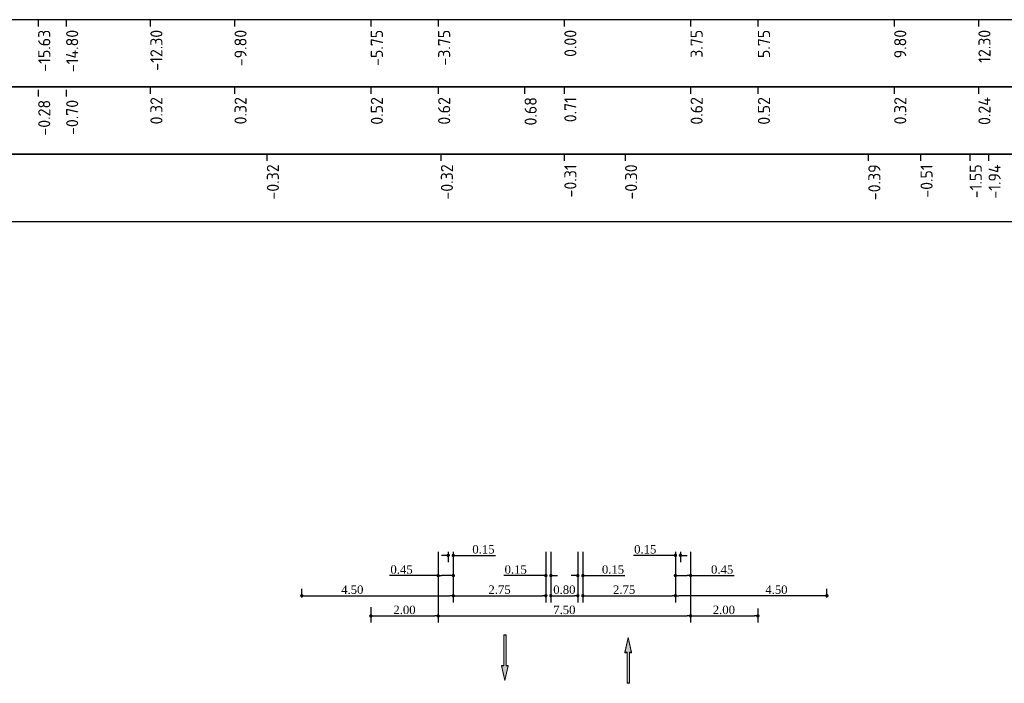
# Model space of a CAD drawing. Extents: x 100296 to 107772, y 404875 to 408930.
# Tile 79 of 98: x 104020 to 104049, y 404989 to 405009. Entities that reach past the tile are written whole.
import ezdxf

# ---------------------------------------------------------------- set-up
doc = ezdxf.new("R2010")
doc.units = 0
for name, color, linetype, lineweight in [('b-xx-al-dwarsprofiel_matenbalk-g', 1, 'Continuous', 25), ('dp-nw-markering', 7, 'Continuous', 0), ('n-xx-al-dwarsprofiel_matenbalk-g', 1, 'Continuous', 25)]:
    doc.layers.add(name, color=color, linetype=linetype, lineweight=lineweight)
doc.layers.add('c3d-section_sectionview_labeling', color=7, linetype='Continuous')
doc.layers.add('l-mt-deta-pr', color=7, linetype='Continuous')
doc.styles.add('INFRA_DIM', font='times.ttf')
doc.styles.add('NLCS-ISO', font='NLCS-ISO.ttf')
doc.dimstyles.new('INFRA-100-M', dxfattribs={"dimtxt": 0.25, "dimasz": 0.1, "dimexe": 0.2, "dimexo": 0.1, "dimgap": 0.05, "dimtad": 1, "dimzin": 0, "dimdsep": 46, "dimtxsty": 'INFRA_DIM', "dimblk1": 'DOT', "dimblk2": 'DOT', "dimsah": 1, "dimcen": 0, "dimclrd": 256, "dimclre": 256, "dimclrt": 7, "dimaunit": 2, "dimadec": 0, "dimazin": 0, "dimtfac": 1, "dimtdec": 3, "dimtofl": 0, "dimtmove": 0, "dimatfit": 3, "dimldrblk": 'DOT', "dimfxl": 1, "dimtolj": 1, "dimtzin": 0, "dimarcsym": 0})

# ---------------------------------------------------------------- blocks, each defined once
blk = doc.blocks.new('*U2899')
blk.add_hatch(color=256).paths.add_polyline_path([(-0.0675, 0.2925), (-0.0225, 0.2925), (-0.0225, 0.9), (0.0225, 0.9), (0.0225, 0.2925), (0.0675, 0.2925), (0, 0)])
blk.add_lwpolyline([(-0.0675, 0.2925), (-0.0225, 0.2925), (-0.0225, 0.9), (0.0225, 0.9), (0.0225, 0.2925), (0.0675, 0.2925), (0, 0)], close=True)
blk = doc.blocks.new('*U2898')
blk.add_hatch(color=256).paths.add_polyline_path([(-0.0675, 0.6075), (-0.0225, 0.6075), (-0.0225, 0), (0.0225, 0), (0.0225, 0.6075), (0.0675, 0.6075), (0, 0.9)])
blk.add_lwpolyline([(-0.0675, 0.6075), (-0.0225, 0.6075), (-0.0225, 0), (0.0225, 0), (0.0225, 0.6075), (0.0675, 0.6075), (0, 0.9)], close=True)
blk = doc.blocks.new('_DOT')
at = {"color": 0, "linetype": 'ByBlock'}
blk.add_line((-0.5, 0), (-1, 0), dxfattribs=at)
at = {"color": 0, "linetype": 'ByBlock', "const_width": 0.5}
blk.add_lwpolyline([(-0.25, 0, 1), (0.25, 0, 1)], format="xyb", close=True, dxfattribs=at)
blk = doc.blocks.new('*D2917')
at = {"layer": 'l-mt-deta-pr', "lineweight": -2, "transparency": 16777216}
for p, q in [((104039.894, 404993.072), (104039.894, 404991.035)), ((104041.894, 404991.452), (104041.894, 404991.035)), ((104039.994, 404991.235), (104041.794, 404991.235))]:
    blk.add_line(p, q, dxfattribs=at)
at = {"layer": 'l-mt-deta-pr', "lineweight": -2, "transparency": 16777216, "xscale": 0.1, "yscale": 0.1, "zscale": 0.1, "rotation": 180}
blk.add_blockref('_DOT', (104039.894, 404991.235), dxfattribs=at)
at = {"layer": 'l-mt-deta-pr', "lineweight": -2, "transparency": 16777216, "xscale": 0.1, "yscale": 0.1, "zscale": 0.1}
blk.add_blockref('_DOT', (104041.894, 404991.235), dxfattribs=at)
at = {"layer": 'l-mt-deta-pr', "color": 7, "transparency": 16777216, "insert": (104040.884, 404991.412), "char_height": 0.25, "attachment_point": 5, "style": 'INFRA_DIM'}
blk.add_mtext('\\A1;2.00', dxfattribs=at)
blk = doc.blocks.new('*D2918')
at = {"layer": 'l-mt-deta-pr', "lineweight": -2, "transparency": 16777216}
for p, q in [((104032.844, 404993.072), (104032.844, 404991.635)), ((104028.344, 404991.78), (104028.344, 404992.035)), ((104028.444, 404991.835), (104032.744, 404991.835))]:
    blk.add_line(p, q, dxfattribs=at)
at = {"layer": 'l-mt-deta-pr', "lineweight": -2, "transparency": 16777216, "xscale": 0.1, "yscale": 0.1, "zscale": 0.1, "rotation": 180}
blk.add_blockref('_DOT', (104028.344, 404991.835), dxfattribs=at)
at = {"layer": 'l-mt-deta-pr', "lineweight": -2, "transparency": 16777216, "xscale": 0.1, "yscale": 0.1, "zscale": 0.1}
blk.add_blockref('_DOT', (104032.844, 404991.835), dxfattribs=at)
at = {"layer": 'l-mt-deta-pr', "color": 7, "transparency": 16777216, "insert": (104029.844, 404992.012), "char_height": 0.25, "attachment_point": 5, "style": 'INFRA_DIM'}
blk.add_mtext('\\A1;4.50', dxfattribs=at)
blk = doc.blocks.new('*D2919')
at = {"layer": 'l-mt-deta-pr', "lineweight": -2, "transparency": 16777216}
for p, q in [((104032.394, 404993.072), (104032.394, 404991.035)), ((104030.394, 404991.495), (104030.394, 404991.035)), ((104030.494, 404991.235), (104032.294, 404991.235))]:
    blk.add_line(p, q, dxfattribs=at)
at = {"layer": 'l-mt-deta-pr', "lineweight": -2, "transparency": 16777216, "xscale": 0.1, "yscale": 0.1, "zscale": 0.1, "rotation": 180}
blk.add_blockref('_DOT', (104030.394, 404991.235), dxfattribs=at)
at = {"layer": 'l-mt-deta-pr', "lineweight": -2, "transparency": 16777216, "xscale": 0.1, "yscale": 0.1, "zscale": 0.1}
blk.add_blockref('_DOT', (104032.394, 404991.235), dxfattribs=at)
at = {"layer": 'l-mt-deta-pr', "color": 7, "transparency": 16777216, "insert": (104031.394, 404991.412), "char_height": 0.25, "attachment_point": 5, "style": 'INFRA_DIM'}
blk.add_mtext('\\A1;2.00', dxfattribs=at)
blk = doc.blocks.new('*D2920')
at = {"layer": 'l-mt-deta-pr', "lineweight": -2, "transparency": 16777216}
for p, q in [((104035.744, 404993.135), (104035.744, 404991.635)), ((104036.544, 404993.135), (104036.544, 404991.635)), ((104035.844, 404991.835), (104036.444, 404991.835))]:
    blk.add_line(p, q, dxfattribs=at)
at = {"layer": 'l-mt-deta-pr', "lineweight": -2, "transparency": 16777216, "xscale": 0.1, "yscale": 0.1, "zscale": 0.1, "rotation": 180}
blk.add_blockref('_DOT', (104035.744, 404991.835), dxfattribs=at)
at = {"layer": 'l-mt-deta-pr', "lineweight": -2, "transparency": 16777216, "xscale": 0.1, "yscale": 0.1, "zscale": 0.1}
blk.add_blockref('_DOT', (104036.544, 404991.835), dxfattribs=at)
at = {"layer": 'l-mt-deta-pr', "color": 7, "transparency": 16777216, "insert": (104036.144, 404992.012), "char_height": 0.25, "attachment_point": 5, "style": 'INFRA_DIM'}
blk.add_mtext('\\A1;0.80', dxfattribs=at)
blk = doc.blocks.new('*D2921')
at = {"layer": 'l-mt-deta-pr', "lineweight": -2, "transparency": 16777216}
for p, q in [((104032.394, 404993.01), (104032.394, 404991.035)), ((104039.894, 404991.58), (104039.894, 404991.035)), ((104032.494, 404991.235), (104039.794, 404991.235))]:
    blk.add_line(p, q, dxfattribs=at)
at = {"layer": 'l-mt-deta-pr', "lineweight": -2, "transparency": 16777216, "xscale": 0.1, "yscale": 0.1, "zscale": 0.1, "rotation": 180}
blk.add_blockref('_DOT', (104032.394, 404991.235), dxfattribs=at)
at = {"layer": 'l-mt-deta-pr', "lineweight": -2, "transparency": 16777216, "xscale": 0.1, "yscale": 0.1, "zscale": 0.1}
blk.add_blockref('_DOT', (104039.894, 404991.235), dxfattribs=at)
at = {"layer": 'l-mt-deta-pr', "color": 7, "transparency": 16777216, "insert": (104036.144, 404991.412), "char_height": 0.25, "attachment_point": 5, "style": 'INFRA_DIM'}
blk.add_mtext('\\A1;7.50', dxfattribs=at)
blk = doc.blocks.new('*D2922')
at = {"layer": 'l-mt-deta-pr', "lineweight": -2, "transparency": 16777216}
for p, q in [((104036.694, 404993.072), (104036.694, 404991.635)), ((104039.444, 404993.135), (104039.444, 404991.635)), ((104036.794, 404991.835), (104039.344, 404991.835))]:
    blk.add_line(p, q, dxfattribs=at)
at = {"layer": 'l-mt-deta-pr', "lineweight": -2, "transparency": 16777216, "xscale": 0.1, "yscale": 0.1, "zscale": 0.1, "rotation": 180}
blk.add_blockref('_DOT', (104036.694, 404991.835), dxfattribs=at)
at = {"layer": 'l-mt-deta-pr', "lineweight": -2, "transparency": 16777216, "xscale": 0.1, "yscale": 0.1, "zscale": 0.1}
blk.add_blockref('_DOT', (104039.444, 404991.835), dxfattribs=at)
at = {"layer": 'l-mt-deta-pr', "color": 7, "transparency": 16777216, "insert": (104037.919, 404992.012), "char_height": 0.25, "attachment_point": 5, "style": 'INFRA_DIM'}
blk.add_mtext('\\A1;2.75', dxfattribs=at)
blk = doc.blocks.new('*D2923')
at = {"layer": 'l-mt-deta-pr', "lineweight": -2, "transparency": 16777216}
for p, q in [((104032.844, 404993.072), (104032.844, 404991.635)), ((104035.594, 404993.135), (104035.594, 404991.635)), ((104032.944, 404991.835), (104035.494, 404991.835))]:
    blk.add_line(p, q, dxfattribs=at)
at = {"layer": 'l-mt-deta-pr', "lineweight": -2, "transparency": 16777216, "xscale": 0.1, "yscale": 0.1, "zscale": 0.1, "rotation": 180}
blk.add_blockref('_DOT', (104032.844, 404991.835), dxfattribs=at)
at = {"layer": 'l-mt-deta-pr', "lineweight": -2, "transparency": 16777216, "xscale": 0.1, "yscale": 0.1, "zscale": 0.1}
blk.add_blockref('_DOT', (104035.594, 404991.835), dxfattribs=at)
at = {"layer": 'l-mt-deta-pr', "color": 7, "transparency": 16777216, "insert": (104034.219, 404992.012), "char_height": 0.25, "attachment_point": 5, "style": 'INFRA_DIM'}
blk.add_mtext('\\A1;2.75', dxfattribs=at)
blk = doc.blocks.new('*D2924')
at = {"layer": 'l-mt-deta-pr', "lineweight": -2, "transparency": 16777216}
for p, q in [((104032.594, 404993.035), (104032.494, 404993.035)), ((104032.694, 404993.135), (104032.694, 404992.835)), ((104032.844, 404993.072), (104032.844, 404992.835)), ((104032.944, 404993.035), (104034.094, 404993.035))]:
    blk.add_line(p, q, dxfattribs=at)
at = {"layer": 'l-mt-deta-pr', "lineweight": -2, "transparency": 16777216, "xscale": 0.1, "yscale": 0.1, "zscale": 0.1}
blk.add_blockref('_DOT', (104032.694, 404993.035), dxfattribs=at)
at = {"layer": 'l-mt-deta-pr', "lineweight": -2, "transparency": 16777216, "xscale": 0.1, "yscale": 0.1, "zscale": 0.1, "rotation": 180}
blk.add_blockref('_DOT', (104032.844, 404993.035), dxfattribs=at)
at = {"layer": 'l-mt-deta-pr', "color": 7, "transparency": 16777216, "insert": (104033.74, 404993.212), "char_height": 0.25, "attachment_point": 5, "style": 'INFRA_DIM'}
blk.add_mtext('\\A1;0.15', dxfattribs=at)
blk = doc.blocks.new('*D2925')
at = {"layer": 'l-mt-deta-pr', "lineweight": -2, "transparency": 16777216}
for p, q in [((104032.394, 404993.135), (104032.394, 404992.235)), ((104032.844, 404993.135), (104032.844, 404992.235)), ((104032.394, 404992.435), (104030.953, 404992.435)), ((104032.744, 404992.435), (104032.494, 404992.435))]:
    blk.add_line(p, q, dxfattribs=at)
at = {"layer": 'l-mt-deta-pr', "lineweight": -2, "transparency": 16777216, "xscale": 0.1, "yscale": 0.1, "zscale": 0.1, "rotation": 180}
blk.add_blockref('_DOT', (104032.394, 404992.435), dxfattribs=at)
at = {"layer": 'l-mt-deta-pr', "lineweight": -2, "transparency": 16777216, "xscale": 0.1, "yscale": 0.1, "zscale": 0.1}
blk.add_blockref('_DOT', (104032.844, 404992.435), dxfattribs=at)
at = {"layer": 'l-mt-deta-pr', "color": 7, "transparency": 16777216, "insert": (104031.307, 404992.612), "char_height": 0.25, "attachment_point": 5, "style": 'INFRA_DIM'}
blk.add_mtext('\\A1;0.45', dxfattribs=at)
blk = doc.blocks.new('*D2926')
at = {"layer": 'l-mt-deta-pr', "lineweight": -2, "transparency": 16777216}
for p, q in [((104036.544, 404993.072), (104036.544, 404992.235)), ((104036.694, 404993.135), (104036.694, 404992.235)), ((104036.444, 404992.435), (104036.344, 404992.435)), ((104036.794, 404992.435), (104037.944, 404992.435))]:
    blk.add_line(p, q, dxfattribs=at)
at = {"layer": 'l-mt-deta-pr', "lineweight": -2, "transparency": 16777216, "xscale": 0.1, "yscale": 0.1, "zscale": 0.1}
blk.add_blockref('_DOT', (104036.544, 404992.435), dxfattribs=at)
at = {"layer": 'l-mt-deta-pr', "lineweight": -2, "transparency": 16777216, "xscale": 0.1, "yscale": 0.1, "zscale": 0.1, "rotation": 180}
blk.add_blockref('_DOT', (104036.694, 404992.435), dxfattribs=at)
at = {"layer": 'l-mt-deta-pr', "color": 7, "transparency": 16777216, "insert": (104037.59, 404992.612), "char_height": 0.25, "attachment_point": 5, "style": 'INFRA_DIM'}
blk.add_mtext('\\A1;0.15', dxfattribs=at)
blk = doc.blocks.new('*D2927')
at = {"layer": 'l-mt-deta-pr', "lineweight": -2, "transparency": 16777216}
for p, q in [((104035.594, 404993.072), (104035.594, 404992.235)), ((104035.744, 404993.135), (104035.744, 404992.235)), ((104035.494, 404992.435), (104034.344, 404992.435)), ((104035.844, 404992.435), (104035.944, 404992.435))]:
    blk.add_line(p, q, dxfattribs=at)
at = {"layer": 'l-mt-deta-pr', "lineweight": -2, "transparency": 16777216, "xscale": 0.1, "yscale": 0.1, "zscale": 0.1}
blk.add_blockref('_DOT', (104035.594, 404992.435), dxfattribs=at)
at = {"layer": 'l-mt-deta-pr', "lineweight": -2, "transparency": 16777216, "xscale": 0.1, "yscale": 0.1, "zscale": 0.1, "rotation": 180}
blk.add_blockref('_DOT', (104035.744, 404992.435), dxfattribs=at)
at = {"layer": 'l-mt-deta-pr', "color": 7, "transparency": 16777216, "insert": (104034.698, 404992.612), "char_height": 0.25, "attachment_point": 5, "style": 'INFRA_DIM'}
blk.add_mtext('\\A1;0.15', dxfattribs=at)
blk = doc.blocks.new('*D2928')
at = {"layer": 'l-mt-deta-pr', "lineweight": -2, "transparency": 16777216}
for p, q in [((104039.344, 404993.035), (104038.194, 404993.035)), ((104039.444, 404993.072), (104039.444, 404992.835)), ((104039.594, 404993.135), (104039.594, 404992.835)), ((104039.694, 404993.035), (104039.794, 404993.035))]:
    blk.add_line(p, q, dxfattribs=at)
at = {"layer": 'l-mt-deta-pr', "lineweight": -2, "transparency": 16777216, "xscale": 0.1, "yscale": 0.1, "zscale": 0.1}
blk.add_blockref('_DOT', (104039.444, 404993.035), dxfattribs=at)
at = {"layer": 'l-mt-deta-pr', "lineweight": -2, "transparency": 16777216, "xscale": 0.1, "yscale": 0.1, "zscale": 0.1, "rotation": 180}
blk.add_blockref('_DOT', (104039.594, 404993.035), dxfattribs=at)
at = {"layer": 'l-mt-deta-pr', "color": 7, "transparency": 16777216, "insert": (104038.548, 404993.212), "char_height": 0.25, "attachment_point": 5, "style": 'INFRA_DIM'}
blk.add_mtext('\\A1;0.15', dxfattribs=at)
blk = doc.blocks.new('*D2929')
at = {"layer": 'l-mt-deta-pr', "lineweight": -2, "transparency": 16777216}
for p, q in [((104039.444, 404993.072), (104039.444, 404992.235)), ((104039.894, 404993.135), (104039.894, 404992.235)), ((104039.544, 404992.435), (104039.794, 404992.435)), ((104039.894, 404992.435), (104041.186, 404992.435))]:
    blk.add_line(p, q, dxfattribs=at)
at = {"layer": 'l-mt-deta-pr', "lineweight": -2, "transparency": 16777216, "xscale": 0.1, "yscale": 0.1, "zscale": 0.1, "rotation": 180}
blk.add_blockref('_DOT', (104039.444, 404992.435), dxfattribs=at)
at = {"layer": 'l-mt-deta-pr', "lineweight": -2, "transparency": 16777216, "xscale": 0.1, "yscale": 0.1, "zscale": 0.1}
blk.add_blockref('_DOT', (104039.894, 404992.435), dxfattribs=at)
at = {"layer": 'l-mt-deta-pr', "color": 7, "transparency": 16777216, "insert": (104040.832, 404992.612), "char_height": 0.25, "attachment_point": 5, "style": 'INFRA_DIM'}
blk.add_mtext('\\A1;0.45', dxfattribs=at)
blk = doc.blocks.new('*D2930')
at = {"layer": 'l-mt-deta-pr', "lineweight": -2, "transparency": 16777216}
for p, q in [((104039.444, 404993.072), (104039.444, 404991.635)), ((104043.944, 404991.78), (104043.944, 404992.035)), ((104043.844, 404991.835), (104039.544, 404991.835))]:
    blk.add_line(p, q, dxfattribs=at)
at = {"layer": 'l-mt-deta-pr', "lineweight": -2, "transparency": 16777216, "xscale": 0.1, "yscale": 0.1, "zscale": 0.1, "rotation": 180}
blk.add_blockref('_DOT', (104039.444, 404991.835), dxfattribs=at)
at = {"layer": 'l-mt-deta-pr', "lineweight": -2, "transparency": 16777216, "xscale": 0.1, "yscale": 0.1, "zscale": 0.1}
blk.add_blockref('_DOT', (104043.944, 404991.835), dxfattribs=at)
at = {"layer": 'l-mt-deta-pr', "color": 7, "transparency": 16777216, "insert": (104042.444, 404992.012), "char_height": 0.25, "attachment_point": 5, "style": 'INFRA_DIM'}
blk.add_mtext('\\A1;4.50', dxfattribs=at)

msp = doc.modelspace()

# ---------------------------------------------------------------- linework, layer by layer
at = {"layer": 'b-xx-al-dwarsprofiel_matenbalk-g', "color": 1, "linetype": 'Continuous', "lineweight": -3}
for points in [[(104006.143, 405006.957), (104066.143, 405006.957), (104066.143, 405008.957), (104006.143, 405008.957)], [(104006.143, 405004.957), (104066.143, 405004.957), (104066.143, 405006.957), (104006.143, 405006.957)], [(104006.143, 405002.957), (104066.143, 405002.957), (104066.143, 405004.957), (104006.143, 405004.957)]]:
    msp.add_3dface(points, dxfattribs=at)
at = {"layer": 'n-xx-al-dwarsprofiel_matenbalk-g', "color": 1, "linetype": 'Continuous', "lineweight": -3}
for p, q in [((104020.511, 405008.957), (104020.511, 405008.757)), ((104021.341, 405008.957), (104021.341, 405008.757)), ((104023.843, 405008.957), (104023.843, 405008.757)), ((104026.343, 405008.957), (104026.343, 405008.757)), ((104030.393, 405008.957), (104030.393, 405008.757)), ((104032.393, 405008.957), (104032.393, 405008.757)), ((104036.143, 405008.957), (104036.143, 405008.757)), ((104039.893, 405008.957), (104039.893, 405008.757)), ((104041.893, 405008.957), (104041.893, 405008.757)), ((104045.943, 405008.957), (104045.943, 405008.757)), ((104048.445, 405008.957), (104048.445, 405008.757)), ((104020.511, 405006.875), (104020.511, 405006.675)), ((104021.341, 405006.875), (104021.341, 405006.675)), ((104023.843, 405006.957), (104023.843, 405006.757)), ((104026.343, 405006.957), (104026.343, 405006.757)), ((104030.393, 405006.957), (104030.393, 405006.757)), ((104032.393, 405006.957), (104032.393, 405006.757)), ((104034.961, 405006.957), (104034.961, 405006.757)), ((104036.143, 405006.957), (104036.143, 405006.757)), ((104039.893, 405006.957), (104039.893, 405006.757)), ((104041.893, 405006.957), (104041.893, 405006.757)), ((104045.943, 405006.957), (104045.943, 405006.757)), ((104048.445, 405006.957), (104048.445, 405006.757)), ((104027.304, 405004.957), (104027.304, 405004.757)), ((104032.475, 405004.957), (104032.475, 405004.757)), ((104036.143, 405004.957), (104036.143, 405004.757)), ((104037.947, 405004.957), (104037.947, 405004.757)), ((104045.174, 405004.957), (104045.174, 405004.757)), ((104046.725, 405004.957), (104046.725, 405004.757)), ((104048.186, 405004.957), (104048.186, 405004.757)), ((104048.746, 405004.957), (104048.746, 405004.757))]:
    msp.add_line(p, q, dxfattribs=at)

# ---------------------------------------------------------------- block references
at = {"layer": 'dp-nw-markering', "xscale": 1.5, "yscale": 1.5, "zscale": 1.5}
for name, p in [('*U2899', (104034.378, 404989.322)), ('*U2899', (104034.378, 404989.311)), ('*U2898', (104038.041, 404989.243)), ('*U2898', (104038.041, 404989.231))]:
    msp.add_blockref(name, p, dxfattribs=at)

# ---------------------------------------------------------------- texts
at = {"layer": 'c3d-section_sectionview_labeling', "color": 7, "linetype": 'Continuous', "lineweight": -3, "char_height": 0.36, "attachment_point": 3, "rotation": 90, "style": 'NLCS-ISO'}
for s, insert in [('-15.63', (104020.511, 405008.657)), ('-14.80', (104021.341, 405008.657)), ('-12.30', (104023.843, 405008.657)), ('-9.80', (104026.343, 405008.657)), ('-5.75', (104030.393, 405008.657)), ('-3.75', (104032.393, 405008.657)), ('0.00', (104036.143, 405008.657)), ('3.75', (104039.893, 405008.657)), ('5.75', (104041.893, 405008.657)), ('9.80', (104045.943, 405008.657)), ('12.30', (104048.445, 405008.657)), ('-0.28', (104020.511, 405006.575)), ('-0.70', (104021.341, 405006.575)), ('0.32', (104023.843, 405006.657)), ('0.32', (104026.343, 405006.657)), ('0.52', (104030.393, 405006.657)), ('0.62', (104032.393, 405006.657)), ('0.68', (104034.961, 405006.657)), ('0.71', (104036.143, 405006.657)), ('0.62', (104039.893, 405006.657)), ('0.52', (104041.893, 405006.657)), ('0.32', (104045.943, 405006.657)), ('0.24', (104048.445, 405006.657)), ('-0.32', (104027.304, 405004.657)), ('-0.32', (104032.475, 405004.657)), ('-0.31', (104036.143, 405004.657)), ('-0.30', (104037.947, 405004.657)), ('-0.39', (104045.174, 405004.657)), ('-0.51', (104046.725, 405004.657)), ('-1.55', (104048.186, 405004.657)), ('-1.94', (104048.746, 405004.657))]:
    msp.add_mtext(s, dxfattribs=dict(at, insert=insert))

# ---------------------------------------------------------------- dimensions: what is measured, and where the dimension line sits
at = {"layer": 'l-mt-deta-pr'}
for base, p1, p2, picture, middle in [((104032.844, 404993.035), (104032.694, 404993.235), (104032.844, 404993.172), '*D2924', (104033.74, 404993.035)), ((104039.594, 404993.035), (104039.444, 404993.172), (104039.594, 404993.235), '*D2928', (104038.548, 404993.035)), ((104032.844, 404991.835), (104028.344, 404991.68), (104032.844, 404993.172), '*D2918', (104029.844, 404991.835)), ((104032.394, 404991.235), (104030.394, 404991.595), (104032.394, 404993.172), '*D2919', (104031.394, 404991.235)), ((104032.844, 404992.435), (104032.394, 404993.235), (104032.844, 404993.235), '*D2925', (104031.307, 404992.435)), ((104039.894, 404991.235), (104032.394, 404993.11), (104039.894, 404991.68), '*D2921', (104036.144, 404991.235)), ((104035.594, 404991.835), (104032.844, 404993.172), (104035.594, 404993.235), '*D2923', (104034.219, 404991.835)), ((104035.744, 404992.435), (104035.594, 404993.172), (104035.744, 404993.235), '*D2927', (104034.698, 404992.435)), ((104036.544, 404991.835), (104035.744, 404993.235), (104036.544, 404993.235), '*D2920', (104036.144, 404991.835)), ((104036.694, 404992.435), (104036.544, 404993.172), (104036.694, 404993.235), '*D2926', (104037.59, 404992.435)), ((104039.444, 404991.835), (104036.694, 404993.172), (104039.444, 404993.235), '*D2922', (104037.919, 404991.835)), ((104039.444, 404992.435), (104039.894, 404993.235), (104039.444, 404993.172), '*D2929', (104040.832, 404992.435)), ((104041.894, 404991.235), (104039.894, 404993.172), (104041.894, 404991.552), '*D2917', (104040.884, 404991.235))]:
    dim = msp.add_linear_dim(base=base, p1=p1, p2=p2, dimstyle='INFRA-100-M', dxfattribs=at)
    dim.commit()
    dim.dimension.update_dxf_attribs({"geometry": picture, "text_midpoint": middle, "dimtype": 160})
dim = msp.add_linear_dim(base=(104039.444, 404991.835), p1=(104043.944, 404991.68), p2=(104039.444, 404993.172), angle=180, dimstyle='INFRA-100-M', dxfattribs=at)
dim.commit()
dim.dimension.update_dxf_attribs({"geometry": '*D2930', "text_midpoint": (104042.444, 404991.835), "dimtype": 160})

doc.saveas('drawing.dxf')
